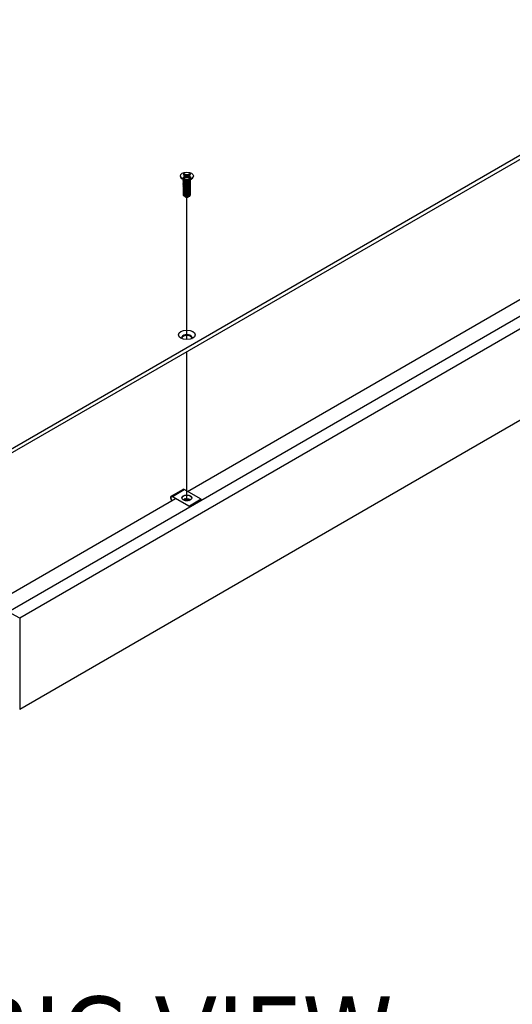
# Model space of a CAD drawing. Header units: millimetres. Extents: x 56 to 1798, y 64 to 1375.
# Tile 77 of 81: x 1518 to 1647, y 825 to 1082. Entities that reach past the tile are written whole.
import ezdxf

# ---------------------------------------------------------------- set-up
doc = ezdxf.new("R2010")
doc.units = ezdxf.units.MM
doc.header["$LTSCALE"] = 6.666667
for name, color, linetype, lineweight in [('Symbol (ANSI)', 7, 'Continuous', 25), ('Tweak Trail (ANSI)', 7, 'Continuous', 25), ('Visible (ANSI)', 7, 'Continuous', 25), ('Visible Narrow (ANSI)', 7, 'Continuous', 35)]:
    doc.layers.add(name, color=color, linetype=linetype, lineweight=lineweight)
doc.styles.add('Note Text (ANSI) - 3DA', font='tahoma.ttf')

msp = doc.modelspace()

# ---------------------------------------------------------------- linework, layer by layer
at = {"layer": 'Tweak Trail (ANSI)'}
for p, q in [((1561.698, 998.0723), (1561.698, 1035.2527)), ((1561.698, 956.0121), (1561.698, 994.9133))]:
    msp.add_line(p, q, dxfattribs=at)
at = {"layer": 'Visible (ANSI)'}
for p, q in [((1710.0934, 1081.5711), (1515.0302, 968.9514)), ((1515.0302, 967.9697), (1710.0934, 1080.5895)), ((1560.0043, 1040.8017), (1560.0043, 1040.7062)), ((1560.6994, 1041.1826), (1561.0293, 1040.9921)), ((1561.0293, 1040.9921), (1561.1659, 1040.8017)), ((1561.1659, 1040.8017), (1561.0293, 1040.6112)), ((1561.3677, 1041.1875), (1561.0378, 1041.378)), ((1561.2205, 1040.3308), (1561.1659, 1040.8017)), ((1561.3365, 1040.6463), (1561.3677, 1041.1875)), ((1561.6976, 1041.1087), (1561.3677, 1041.1875)), ((1562.0275, 1041.1875), (1561.6976, 1041.1087)), ((1561.6976, 1040.4947), (1561.6976, 1041.1087)), ((1562.3574, 1041.378), (1562.0275, 1041.1875)), ((1562.0588, 1040.6463), (1562.0275, 1041.1875)), ((1562.1747, 1040.3308), (1562.2293, 1040.8017)), ((1562.2293, 1040.8017), (1562.366, 1040.9921)), ((1562.366, 1040.6112), (1562.2293, 1040.8017)), ((1562.366, 1040.9921), (1562.6959, 1041.1826)), ((1563.391, 1040.8017), (1563.391, 1040.7062)), ((1515.0232, 927.0668), (1710.7975, 1040.0972)), ((1713.7909, 1038.3689), (1518.0166, 925.3386)), ((1560.9497, 1039.6699), (1560.362, 1040.1053)), ((1561.0293, 1040.6112), (1560.6994, 1040.4207)), ((1560.7494, 1039.5482), (1560.7494, 1039.5914)), ((1560.7494, 1039.2025), (1560.7494, 1039.2457)), ((1560.7494, 1038.8569), (1560.7494, 1038.9001)), ((1560.7494, 1038.5112), (1560.7494, 1038.5544)), ((1560.7494, 1038.1656), (1560.7494, 1038.2088)), ((1561.161, 1039.4109), (1561.0271, 1039.4882)), ((1561.0619, 1040.2392), (1561.0293, 1040.6112)), ((1561.0378, 1040.2253), (1561.3677, 1040.4158)), ((1561.3677, 1040.4158), (1561.6976, 1040.4947)), ((1561.6976, 1040.4947), (1562.0275, 1040.4158)), ((1562.0275, 1040.4158), (1562.3574, 1040.2253)), ((1562.2825, 1039.4387), (1562.3682, 1039.4882)), ((1562.3334, 1040.2392), (1562.366, 1040.6112)), ((1562.6959, 1040.4207), (1562.366, 1040.6112)), ((1562.4456, 1039.6699), (1563.0333, 1040.1053)), ((1562.6459, 1039.721), (1562.6459, 1039.7642)), ((1562.6459, 1039.3754), (1562.6459, 1039.4186)), ((1562.6459, 1039.0297), (1562.6459, 1039.0729)), ((1562.6459, 1038.6841), (1562.6459, 1038.7273)), ((1562.6459, 1038.3384), (1562.6459, 1038.3816)), ((1560.7494, 1037.8199), (1560.7494, 1037.8631)), ((1560.7494, 1037.4743), (1560.7494, 1037.5175)), ((1560.7494, 1037.1286), (1560.7494, 1037.1718)), ((1560.7494, 1036.783), (1560.7494, 1036.8262)), ((1560.7494, 1036.4373), (1560.7494, 1036.4805)), ((1560.7494, 1036.0917), (1560.7494, 1036.1349)), ((1562.6459, 1037.9928), (1562.6459, 1038.036)), ((1562.6459, 1037.6471), (1562.6459, 1037.6903)), ((1562.6459, 1037.3015), (1562.6459, 1037.3447)), ((1562.6459, 1036.9558), (1562.6459, 1036.999)), ((1562.6459, 1036.6102), (1562.6459, 1036.6534)), ((1562.6459, 1036.2645), (1562.6459, 1036.3077)), ((1562.6459, 1035.9189), (1562.6459, 1035.9621)), ((1561.195, 1035.3921), (1561.0512, 1035.4751)), ((1561.2516, 1035.3594), (1561.2296, 1035.3721)), ((1562.1437, 1035.3594), (1562.1996, 1035.3917)), ((1713.7909, 1014.5882), (1518.0166, 901.5578)), ((1561.8761, 958.4448), (1654.4835, 1011.9117)), ((1557.573, 957.2077), (1560.6371, 958.9767)), ((1565.4281, 956.394), (1561.0205, 958.9388)), ((1512.3338, 929.8416), (1558.6941, 956.6077)), ((1557.9563, 957.1697), (1562.364, 954.6249)), ((1562.364, 954.4889), (1557.9563, 957.0336)), ((1560.9772, 956.1723), (1561.2212, 956.0617)), ((1565.4281, 956.394), (1562.364, 954.6249)), ((1565.4281, 956.2579), (1562.364, 954.4889)), ((1565.4281, 956.2579), (1565.4281, 956.394)), ((1562.364, 954.6249), (1562.364, 954.4889)), ((1518.0166, 925.3386), (1515.0232, 927.0668)), ((1518.0166, 925.3386), (1518.0166, 901.5578))]:
    msp.add_line(p, q, dxfattribs=at)
for centre, major_axis in [((1561.6976, 1040.8017), (-1.6933, 0)), ((1561.6976, 999.3236), (2.1675, 0)), ((1561.6922, 956.7819), (1.3333, 0))]:
    msp.add_ellipse(centre, major_axis=major_axis, ratio=0.57735027, dxfattribs=at)
for centre, major_axis, ratio, start_param, end_param in [((1561.6976, 1040.8017), (-1.1966, 0), 0.57735027, 5.29642922, 5.69914506), ((1561.6976, 1040.7069), (1.1655, 0), 0.57735027, 2.15828086, 2.46214233), ((1561.6976, 1040.7069), (1.1655, 0), 0.57735027, 0.67945032, 0.98331179), ((1561.6976, 1040.8017), (-1.1966, 0), 0.57735027, 3.7256329, 4.12834874), ((1561.6976, 1040.7062), (1.6933, 0), 0.57735027, 3.14159265, 6.28318531), ((1561.6976, 1040.8017), (1.1966, 0), 0.57735027, 3.7256329, 4.12834874), ((1561.6976, 1039.8753), (-0.9483, 0), 0.57735027, 0.11253944, 3.02905321), ((1561.6976, 1040.0064), (-0.9483, 0), 0.57735027, 0.66197837, 2.47961428), ((1561.6976, 1040.8017), (1.1966, 0), 0.57735027, 5.29642922, 5.69914506), ((1561.6976, 1035.6423), (-0.6619, 0), 0.57735027, 0.74518222, 1.24985502), ((1561.6976, 1035.6169), (-0.6308, 0), 0.57735027, 0.78539816, 2.35619449), ((1561.6976, 1035.8762), (0.9483, 0), 0.57735027, 4.70326985, 5.49778714), ((1561.6976, 998.5602), (1.3547, 0), 0.57735027, 5.96691699, 9.74104627), ((1561.6976, 998.342), (1.3547, 0), 0.57735027, 0.13995372, 3.00163893), ((1561.0205, 958.3128), (-0.3833, 0.664), 0.57735027, 5.49778714, 6.28318531), ((1557.9563, 956.5437), (-0.3833, 0.664), 0.57735027, 5.49778714, 8.27522143), ((1557.9563, 956.5437), (-0.3, 0.5196), 0.57735027, 5.49778714, 8.40373077), ((1561.6922, 956.6458), (1.3333, 0), 0.57735027, 0.08850384, 3.05308881), ((1560.846, 956.0965), (0.1848, 0.0163), 0.5123509, 0.73730355, 1.57334237), ((1561.778, 955.6741), (0.6829, 0.0603), 0.5123509, 1.27459984, 1.70844201)]:
    msp.add_ellipse(centre, major_axis=major_axis, ratio=ratio, start_param=start_param, end_param=end_param, dxfattribs=at)
for points, weights in [([(1561.0516, 1041.267), (1561.0448, 1041.3218), (1561.0378, 1041.378)], [1.01218915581, 1.01172679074, 1.01110160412]), ([(1561.0516, 1041.267), (1561.2282, 1040.8814), (1561.3365, 1040.6463)], [1.53696783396, 1.9683578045, 2.37346205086]), ([(1562.0588, 1040.6463), (1562.1671, 1040.8814), (1562.3436, 1041.267)], [2.37346205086, 1.9683578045, 1.53696783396]), ([(1562.3436, 1041.267), (1562.3505, 1041.3218), (1562.3574, 1041.378)], [1.01218915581, 1.01172679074, 1.01110160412]), ([(1560.7494, 1039.5482), (1560.7494, 1039.3445), (1561.0271, 1039.2048)], [0.949184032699, 0.900099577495, 1]), ([(1560.7494, 1039.2025), (1560.7494, 1038.9988), (1561.0271, 1038.8591)], [0.949184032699, 0.900099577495, 1]), ([(1560.7494, 1038.8569), (1560.7494, 1038.6532), (1561.0271, 1038.5135)], [0.949184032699, 0.900099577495, 1]), ([(1560.7494, 1038.5112), (1560.7494, 1038.3075), (1561.0271, 1038.1678)], [0.949184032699, 0.900099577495, 1]), ([(1561.3365, 1040.6463), (1561.4345, 1040.5296), (1561.5107, 1040.45)], [2.07391766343, 2.27571812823, 2.43161931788]), ([(1561.3648, 1039.1025), (1561.5982, 1039.0468), (1561.86, 1039.1055)], [0.949605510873, 0.900605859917, 0.99630538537]), ([(1561.3648, 1038.7568), (1561.5982, 1038.7011), (1561.86, 1038.7599)], [0.949605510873, 0.900605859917, 0.99630538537]), ([(1561.3648, 1038.4112), (1561.5982, 1038.3555), (1561.86, 1038.4142)], [0.949605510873, 0.900605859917, 0.99630538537]), ([(1561.8846, 1040.45), (1561.9608, 1040.5296), (1562.0588, 1040.6463)], [2.43161931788, 2.27571812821, 2.07391766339]), ([(1560.7494, 1038.1656), (1560.7494, 1037.9619), (1561.0271, 1037.8222)], [0.949184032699, 0.900099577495, 1]), ([(1560.7494, 1037.8199), (1560.7494, 1037.6162), (1561.0271, 1037.4765)], [0.949184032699, 0.900099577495, 1]), ([(1560.7494, 1037.4743), (1560.7494, 1037.2706), (1561.0271, 1037.1309)], [0.949184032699, 0.900099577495, 1]), ([(1560.7494, 1037.1286), (1560.7494, 1036.9249), (1561.0271, 1036.7852)], [0.949184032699, 0.900099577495, 1]), ([(1560.7494, 1036.783), (1560.7494, 1036.5793), (1561.0271, 1036.4396)], [0.949184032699, 0.900099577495, 1]), ([(1560.7494, 1036.4373), (1560.7494, 1036.2336), (1561.0271, 1036.0939)], [0.949184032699, 0.900099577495, 1]), ([(1560.7494, 1036.0917), (1560.7494, 1035.888), (1561.0271, 1035.7483)], [0.949184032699, 0.900099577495, 1]), ([(1561.3648, 1038.0655), (1561.5982, 1038.0098), (1561.86, 1038.0686)], [0.949605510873, 0.900605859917, 0.99630538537]), ([(1561.3648, 1037.7199), (1561.5982, 1037.6642), (1561.86, 1037.7229)], [0.949605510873, 0.900605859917, 0.99630538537]), ([(1561.3648, 1037.3742), (1561.5982, 1037.3185), (1561.86, 1037.3773)], [0.949605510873, 0.900605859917, 0.99630538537]), ([(1561.3648, 1037.0286), (1561.5982, 1036.9729), (1561.86, 1037.0316)], [0.949605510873, 0.900605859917, 0.99630538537]), ([(1561.3648, 1036.6829), (1561.5982, 1036.6272), (1561.86, 1036.686)], [0.949605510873, 0.900605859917, 0.99630538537]), ([(1561.3648, 1036.3373), (1561.5982, 1036.2816), (1561.86, 1036.3403)], [0.949605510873, 0.900605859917, 0.99630538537]), ([(1561.3648, 1035.9916), (1561.5982, 1035.9359), (1561.86, 1035.9947)], [0.949605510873, 0.900605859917, 0.99630538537]), ([(1561.3648, 1035.646), (1561.5982, 1035.5903), (1561.86, 1035.649)], [0.949605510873, 0.900605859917, 0.99630538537])]:
    msp.add_rational_spline(points, weights, degree=2, dxfattribs=at)
for points, weights, knots in [([(1560.7853, 1039.726), (1560.7834, 1039.7226), (1560.7817, 1039.7192), (1560.64, 1039.4427), (1561.0271, 1039.248)], [0.996214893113, 0.998079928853, 1, 0.866025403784, 1], [0.7706840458, 0.7706840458, 0.7706840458, 0.7708333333, 0.7708333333, 0.78125, 0.78125, 0.78125]), ([(1560.7953, 1039.3976), (1560.7879, 1039.3857), (1560.7817, 1039.3735), (1560.64, 1039.097), (1561.0271, 1038.9023)], [0.987158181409, 0.993237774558, 1, 0.866025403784, 1], [0.7078075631, 0.7078075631, 0.7078075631, 0.7083333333, 0.7083333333, 0.71875, 0.71875, 0.71875]), ([(1560.7953, 1039.052), (1560.7879, 1039.0401), (1560.7817, 1039.0279), (1560.64, 1038.7514), (1561.0271, 1038.5567)], [0.987158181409, 0.993237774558, 1, 0.866025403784, 1], [0.6453075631, 0.6453075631, 0.6453075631, 0.6458333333, 0.6458333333, 0.65625, 0.65625, 0.65625]), ([(1560.7953, 1038.7063), (1560.7879, 1038.6944), (1560.7817, 1038.6822), (1560.64, 1038.4057), (1561.0271, 1038.211)], [0.987158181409, 0.993237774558, 1, 0.866025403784, 1], [0.5828075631, 0.5828075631, 0.5828075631, 0.5833333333, 0.5833333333, 0.59375, 0.59375, 0.59375]), ([(1560.7953, 1038.3607), (1560.7879, 1038.3488), (1560.7817, 1038.3366), (1560.64, 1038.0601), (1561.0271, 1037.8654)], [0.987158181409, 0.993237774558, 1, 0.866025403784, 1], [0.5203075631, 0.5203075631, 0.5203075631, 0.5208333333, 0.5208333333, 0.53125, 0.53125, 0.53125]), ([(1561.0271, 1039.248), (1561.4142, 1039.0533), (1561.9431, 1039.1639), (1562.4719, 1039.2745), (1562.6136, 1039.6086), (1562.6566, 1039.7101), (1562.6424, 1039.8157)], [1, 0.866025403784, 1, 0.866025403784, 1, 0.955116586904, 0.940306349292], [0.78125, 0.78125, 0.78125, 0.7916666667, 0.7916666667, 0.8020833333, 0.8020833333, 0.8055730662, 0.8055730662, 0.8055730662]), ([(1561.0271, 1039.2048), (1561.4142, 1039.0101), (1561.9431, 1039.1207), (1562.4719, 1039.2313), (1562.6136, 1039.5654), (1562.6459, 1039.6416), (1562.6459, 1039.721)], [1, 0.866025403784, 1, 0.866025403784, 1, 0.965925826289, 0.949184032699], [0.71875, 0.71875, 0.71875, 0.7291666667, 0.7291666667, 0.7395833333, 0.7395833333, 0.7422326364, 0.7422326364, 0.7422326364]), ([(1561.0271, 1038.9023), (1561.4142, 1038.7076), (1561.9431, 1038.8182), (1562.4719, 1038.9288), (1562.6136, 1039.263), (1562.6783, 1039.4154), (1562.6156, 1039.5703)], [1, 0.866025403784, 1, 0.866025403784, 1, 0.934058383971, 0.933029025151], [0.71875, 0.71875, 0.71875, 0.7291666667, 0.7291666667, 0.7395833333, 0.7395833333, 0.7447103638, 0.7447103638, 0.7447103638]), ([(1561.0271, 1038.8591), (1561.4142, 1038.6644), (1561.9431, 1038.775), (1562.4719, 1038.8856), (1562.6136, 1039.2198), (1562.6459, 1039.2959), (1562.6459, 1039.3754)], [1, 0.866025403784, 1, 0.866025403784, 1, 0.965925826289, 0.949184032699], [0.65625, 0.65625, 0.65625, 0.6666666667, 0.6666666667, 0.6770833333, 0.6770833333, 0.6797326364, 0.6797326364, 0.6797326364]), ([(1561.0271, 1038.5567), (1561.4142, 1038.362), (1561.9431, 1038.4726), (1562.4719, 1038.5832), (1562.6136, 1038.9173), (1562.6783, 1039.0698), (1562.6156, 1039.2246)], [1, 0.866025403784, 1, 0.866025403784, 1, 0.934058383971, 0.933029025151], [0.65625, 0.65625, 0.65625, 0.6666666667, 0.6666666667, 0.6770833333, 0.6770833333, 0.6822103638, 0.6822103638, 0.6822103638]), ([(1561.0271, 1038.5135), (1561.4142, 1038.3188), (1561.9431, 1038.4294), (1562.4719, 1038.54), (1562.6136, 1038.8741), (1562.6459, 1038.9503), (1562.6459, 1039.0297)], [1, 0.866025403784, 1, 0.866025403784, 1, 0.965925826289, 0.949184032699], [0.59375, 0.59375, 0.59375, 0.6041666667, 0.6041666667, 0.6145833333, 0.6145833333, 0.6172326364, 0.6172326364, 0.6172326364]), ([(1561.0271, 1038.211), (1561.4142, 1038.0163), (1561.9431, 1038.1269), (1562.4719, 1038.2375), (1562.6136, 1038.5717), (1562.6783, 1038.7241), (1562.6156, 1038.879)], [1, 0.866025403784, 1, 0.866025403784, 1, 0.934058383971, 0.933029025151], [0.59375, 0.59375, 0.59375, 0.6041666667, 0.6041666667, 0.6145833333, 0.6145833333, 0.6197103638, 0.6197103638, 0.6197103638]), ([(1561.0271, 1038.1678), (1561.4142, 1037.9731), (1561.9431, 1038.0837), (1562.4719, 1038.1943), (1562.6136, 1038.5285), (1562.6459, 1038.6046), (1562.6459, 1038.6841)], [1, 0.866025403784, 1, 0.866025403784, 1, 0.965925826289, 0.949184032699], [0.53125, 0.53125, 0.53125, 0.5416666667, 0.5416666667, 0.5520833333, 0.5520833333, 0.5547326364, 0.5547326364, 0.5547326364]), ([(1561.0271, 1037.8654), (1561.4142, 1037.6707), (1561.9431, 1037.7813), (1562.4719, 1037.8919), (1562.6136, 1038.226), (1562.6783, 1038.3785), (1562.6156, 1038.5333)], [1, 0.866025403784, 1, 0.866025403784, 1, 0.934058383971, 0.933029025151], [0.53125, 0.53125, 0.53125, 0.5416666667, 0.5416666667, 0.5520833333, 0.5520833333, 0.5572103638, 0.5572103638, 0.5572103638]), ([(1561.0271, 1037.8222), (1561.4142, 1037.6275), (1561.9431, 1037.7381), (1562.4719, 1037.8487), (1562.6136, 1038.1828), (1562.6459, 1038.259), (1562.6459, 1038.3384)], [1, 0.866025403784, 1, 0.866025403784, 1, 0.965925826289, 0.949184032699], [0.46875, 0.46875, 0.46875, 0.4791666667, 0.4791666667, 0.4895833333, 0.4895833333, 0.4922326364, 0.4922326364, 0.4922326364]), ([(1561.0271, 1037.5197), (1561.4142, 1037.325), (1561.9431, 1037.4356), (1562.4719, 1037.5462), (1562.6136, 1037.8804), (1562.6783, 1038.0328), (1562.6156, 1038.1877)], [1, 0.866025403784, 1, 0.866025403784, 1, 0.934058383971, 0.933029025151], [0.46875, 0.46875, 0.46875, 0.4791666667, 0.4791666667, 0.4895833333, 0.4895833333, 0.4947103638, 0.4947103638, 0.4947103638]), ([(1560.7953, 1038.015), (1560.7879, 1038.0031), (1560.7817, 1037.9909), (1560.64, 1037.7144), (1561.0271, 1037.5197)], [0.987158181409, 0.993237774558, 1, 0.866025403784, 1], [0.4578075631, 0.4578075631, 0.4578075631, 0.4583333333, 0.4583333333, 0.46875, 0.46875, 0.46875]), ([(1560.7953, 1037.6694), (1560.7879, 1037.6575), (1560.7817, 1037.6453), (1560.64, 1037.3688), (1561.0271, 1037.1741)], [0.987158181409, 0.993237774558, 1, 0.866025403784, 1], [0.3953075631, 0.3953075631, 0.3953075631, 0.3958333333, 0.3958333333, 0.40625, 0.40625, 0.40625]), ([(1560.7953, 1037.3237), (1560.7879, 1037.3118), (1560.7817, 1037.2996), (1560.64, 1037.0231), (1561.0271, 1036.8284)], [0.987158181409, 0.993237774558, 1, 0.866025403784, 1], [0.3328075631, 0.3328075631, 0.3328075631, 0.3333333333, 0.3333333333, 0.34375, 0.34375, 0.34375]), ([(1560.7953, 1036.9781), (1560.7879, 1036.9662), (1560.7817, 1036.954), (1560.64, 1036.6775), (1561.0271, 1036.4828)], [0.987158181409, 0.993237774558, 1, 0.866025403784, 1], [0.2703075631, 0.2703075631, 0.2703075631, 0.2708333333, 0.2708333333, 0.28125, 0.28125, 0.28125]), ([(1560.7953, 1036.6324), (1560.7879, 1036.6205), (1560.7817, 1036.6083), (1560.64, 1036.3318), (1561.0271, 1036.1371)], [0.987158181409, 0.993237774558, 1, 0.866025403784, 1], [0.2078075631, 0.2078075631, 0.2078075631, 0.2083333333, 0.2083333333, 0.21875, 0.21875, 0.21875]), ([(1560.7953, 1036.2868), (1560.7879, 1036.2749), (1560.7817, 1036.2627), (1560.64, 1035.9862), (1561.0271, 1035.7915)], [0.987158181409, 0.993237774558, 1, 0.866025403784, 1], [0.1453075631, 0.1453075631, 0.1453075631, 0.1458333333, 0.1458333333, 0.15625, 0.15625, 0.15625]), ([(1561.0271, 1037.4765), (1561.4142, 1037.2818), (1561.9431, 1037.3924), (1562.4719, 1037.503), (1562.6136, 1037.8372), (1562.6459, 1037.9133), (1562.6459, 1037.9928)], [1, 0.866025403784, 1, 0.866025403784, 1, 0.965925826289, 0.949184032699], [0.40625, 0.40625, 0.40625, 0.4166666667, 0.4166666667, 0.4270833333, 0.4270833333, 0.4297326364, 0.4297326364, 0.4297326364]), ([(1561.0271, 1037.1741), (1561.4142, 1036.9794), (1561.9431, 1037.09), (1562.4719, 1037.2006), (1562.6136, 1037.5347), (1562.6783, 1037.6872), (1562.6156, 1037.842)], [1, 0.866025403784, 1, 0.866025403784, 1, 0.934058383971, 0.933029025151], [0.40625, 0.40625, 0.40625, 0.4166666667, 0.4166666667, 0.4270833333, 0.4270833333, 0.4322103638, 0.4322103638, 0.4322103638]), ([(1561.0271, 1037.1309), (1561.4142, 1036.9362), (1561.9431, 1037.0468), (1562.4719, 1037.1574), (1562.6136, 1037.4915), (1562.6459, 1037.5677), (1562.6459, 1037.6471)], [1, 0.866025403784, 1, 0.866025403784, 1, 0.965925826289, 0.949184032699], [0.34375, 0.34375, 0.34375, 0.3541666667, 0.3541666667, 0.3645833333, 0.3645833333, 0.3672326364, 0.3672326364, 0.3672326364]), ([(1561.0271, 1036.8284), (1561.4142, 1036.6337), (1561.9431, 1036.7443), (1562.4719, 1036.8549), (1562.6136, 1037.1891), (1562.6783, 1037.3415), (1562.6156, 1037.4964)], [1, 0.866025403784, 1, 0.866025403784, 1, 0.934058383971, 0.933029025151], [0.34375, 0.34375, 0.34375, 0.3541666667, 0.3541666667, 0.3645833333, 0.3645833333, 0.3697103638, 0.3697103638, 0.3697103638]), ([(1561.0271, 1036.7852), (1561.4142, 1036.5905), (1561.9431, 1036.7011), (1562.4719, 1036.8117), (1562.6136, 1037.1459), (1562.6459, 1037.222), (1562.6459, 1037.3015)], [1, 0.866025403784, 1, 0.866025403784, 1, 0.965925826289, 0.949184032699], [0.28125, 0.28125, 0.28125, 0.2916666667, 0.2916666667, 0.3020833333, 0.3020833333, 0.3047326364, 0.3047326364, 0.3047326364]), ([(1561.0271, 1036.4828), (1561.4142, 1036.2881), (1561.9431, 1036.3987), (1562.4719, 1036.5093), (1562.6136, 1036.8434), (1562.6783, 1036.9959), (1562.6156, 1037.1507)], [1, 0.866025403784, 1, 0.866025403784, 1, 0.934058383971, 0.933029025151], [0.28125, 0.28125, 0.28125, 0.2916666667, 0.2916666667, 0.3020833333, 0.3020833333, 0.3072103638, 0.3072103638, 0.3072103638]), ([(1561.0271, 1036.4396), (1561.4142, 1036.2449), (1561.9431, 1036.3555), (1562.4719, 1036.4661), (1562.6136, 1036.8002), (1562.6459, 1036.8764), (1562.6459, 1036.9558)], [1, 0.866025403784, 1, 0.866025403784, 1, 0.965925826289, 0.949184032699], [0.21875, 0.21875, 0.21875, 0.2291666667, 0.2291666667, 0.2395833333, 0.2395833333, 0.2422326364, 0.2422326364, 0.2422326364]), ([(1561.0271, 1036.1371), (1561.4142, 1035.9424), (1561.9431, 1036.053), (1562.4719, 1036.1636), (1562.6136, 1036.4978), (1562.6783, 1036.6502), (1562.6156, 1036.8051)], [1, 0.866025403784, 1, 0.866025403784, 1, 0.934058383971, 0.933029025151], [0.21875, 0.21875, 0.21875, 0.2291666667, 0.2291666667, 0.2395833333, 0.2395833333, 0.2447103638, 0.2447103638, 0.2447103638]), ([(1561.0271, 1036.0939), (1561.4142, 1035.8992), (1561.9431, 1036.0098), (1562.4719, 1036.1204), (1562.6136, 1036.4546), (1562.6459, 1036.5307), (1562.6459, 1036.6102)], [1, 0.866025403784, 1, 0.866025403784, 1, 0.965925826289, 0.949184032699], [0.15625, 0.15625, 0.15625, 0.1666666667, 0.1666666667, 0.1770833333, 0.1770833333, 0.1797326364, 0.1797326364, 0.1797326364]), ([(1561.0271, 1035.7915), (1561.4142, 1035.5968), (1561.9431, 1035.7074), (1562.4719, 1035.818), (1562.6136, 1036.1521), (1562.6783, 1036.3046), (1562.6156, 1036.4594)], [1, 0.866025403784, 1, 0.866025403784, 1, 0.934058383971, 0.933029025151], [0.15625, 0.15625, 0.15625, 0.1666666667, 0.1666666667, 0.1770833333, 0.1770833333, 0.1822103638, 0.1822103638, 0.1822103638]), ([(1561.0271, 1035.7483), (1561.4142, 1035.5536), (1561.9431, 1035.6642), (1562.4719, 1035.7748), (1562.6136, 1036.1089), (1562.6459, 1036.1851), (1562.6459, 1036.2645)], [1, 0.866025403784, 1, 0.866025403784, 1, 0.965925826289, 0.949184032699], [0.09375, 0.09375, 0.09375, 0.1041666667, 0.1041666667, 0.1145833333, 0.1145833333, 0.1172326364, 0.1172326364, 0.1172326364]), ([(1561.689, 1035.3287), (1561.8182, 1035.3356), (1561.9431, 1035.3617), (1562.4719, 1035.4723), (1562.6136, 1035.8065), (1562.6783, 1035.9589), (1562.6156, 1036.1138)], [0.948065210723, 0.96476686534, 1, 0.866025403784, 1, 0.934058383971, 0.933029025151], [0.1014272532, 0.1014272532, 0.1014272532, 0.1041666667, 0.1041666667, 0.1145833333, 0.1145833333, 0.1197103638, 0.1197103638, 0.1197103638]), ([(1562.3682, 1035.489), (1562.5478, 1035.6082), (1562.6136, 1035.7633), (1562.6459, 1035.8394), (1562.6459, 1035.9189)], [0.933012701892, 0.933012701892, 1, 0.965925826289, 0.949184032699], [0.046875, 0.046875, 0.046875, 0.05208333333, 0.05208333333, 0.05473263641, 0.05473263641, 0.05473263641]), ([(1561.4888, 1035.2797), (1561.6772, 1035.2608), (1561.8689, 1035.3054), (1561.9287, 1035.3193), (1561.9845, 1035.3399)], [0.933829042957, 0.925617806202, 1, 0.975565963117, 0.960044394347], [0.03588337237, 0.03588337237, 0.03588337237, 0.04166666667, 0.04166666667, 0.0435664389, 0.0435664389, 0.0435664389])]:
    msp.add_rational_spline(points, weights, degree=2, knots=knots, dxfattribs=at)
for points, knots in [([(1562.2825, 1039.4387), (1562.2106, 1039.3972), (1562.128, 1039.3633), (1561.962, 1039.3172), (1561.861, 1039.2974), (1561.6367, 1039.2874), (1561.5337, 1039.2946), (1561.349, 1039.33), (1561.2678, 1039.3564), (1561.1855, 1039.3973), (1561.173, 1039.404), (1561.161, 1039.4109)], [-0.529903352, -0.529903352, -0.529903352, -0.529903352, -0.438646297, -0.438646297, -0.360774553, -0.360774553, -0.293383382, -0.293383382, -0.230894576, -0.230894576, -0.219299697, -0.219299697, -0.219299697, -0.219299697]), ([(1561.0512, 1035.4751), (1560.9798, 1035.5164), (1560.9362, 1035.5555), (1560.8716, 1035.6263), (1560.8466, 1035.6668), (1560.8115, 1035.767), (1560.8117, 1035.8271), (1560.8329, 1035.8871), (1560.8334, 1035.8885), (1560.8339, 1035.89)], [-0.327507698, -0.327507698, -0.327507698, -0.327507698, -0.298679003, -0.298679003, -0.265137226, -0.265137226, -0.218249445, -0.218249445, -0.217118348, -0.217118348, -0.217118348, -0.217118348]), ([(1561.689, 1035.3287), (1561.5675, 1035.328), (1561.4496, 1035.3406), (1561.3404, 1035.3657), (1561.2858, 1035.3782), (1561.2343, 1035.3936), (1561.1859, 1035.4119), (1561.1375, 1035.4303), (1561.0918, 1035.4517), (1561.0512, 1035.4751)], [0, 0, 0, 0, 0.00054045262, 0.00054045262, 0.00054045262, 0.00081067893, 0.00081067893, 0.00081067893, 0.00108090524, 0.00108090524, 0.00108090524, 0.00108090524]), ([(1561.195, 1035.3921), (1561.2149, 1035.3806), (1561.2539, 1035.3598), (1561.3631, 1035.3269), (1561.4133, 1035.3164), (1561.552, 1035.2984), (1561.6448, 1035.2962), (1561.8702, 1035.3125), (1561.9835, 1035.3368), (1562.1777, 1035.3944), (1562.2782, 1035.4371), (1562.3682, 1035.489)], [-0.169469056, -0.169469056, -0.169469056, -0.169469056, -0.142100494, -0.142100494, -0.122546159, -0.122546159, -0.091769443, -0.091769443, -0.050399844, -0.050399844, 0, 0, 0, 0]), ([(1562.2695, 1035.4377), (1562.235, 1035.4118), (1562.1961, 1035.3881), (1562.0779, 1035.3298), (1561.992, 1035.3017), (1561.8125, 1035.2674), (1561.7389, 1035.2636), (1561.6159, 1035.2633), (1561.5506, 1035.2688), (1561.4888, 1035.2797)], [-0.0971018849, -0.0971018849, -0.0971018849, -0.0971018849, -0.0821352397, -0.0821352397, -0.0557038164, -0.0557038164, -0.030124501, -0.030124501, 0, 0, 0, 0])]:
    msp.add_open_spline(points, degree=3, knots=knots, dxfattribs=at)
at = {"layer": 'Visible Narrow (ANSI)'}
for p, q in [((1561.0205, 958.9388), (1557.9563, 957.1697)), ((1560.9772, 956.1723), (1560.9935, 956.1262)), ((1561.0464, 956.2664), (1561.3431, 956.1319)), ((1561.0749, 956.3103), (1561.3716, 956.1758)), ((1561.4226, 956.2797), (1561.1259, 956.4142)), ((1561.5228, 956.4264), (1561.2261, 956.5609))]:
    msp.add_line(p, q, dxfattribs=at)
for centre, major_axis, ratio, start_param, end_param in [((1560.8414, 956.148), (0.2888, 0.0255), 0.5123509, 0.73730355, 1.59229057), ((1560.8391, 956.1742), (0.3321, 0.0293), 0.5123509, 0.73730355, 1.39393396), ((1560.9174, 956.3404), (-0.0963, -0.2125), 0.63573832, 0.98761935, 1.50982576), ((1560.8329, 956.245), (-0.4128, -0.0365), 0.5123509, 3.8788962, 4.29636665), ((1561.1326, 956.2169), (-0.0644, -0.142), 0.63573832, 4.30863136, 4.65141841), ((1561.0132, 956.4102), (-0.0688, -0.1518), 0.63573832, 1.1670387, 1.87710243), ((1561.2387, 956.4183), (0.0688, 0.1518), 0.63573832, 0.72581996, 1.87710243), ((1560.8254, 956.3295), (-0.5645, -0.0499), 0.5123509, 3.8788962, 4.0467429), ((1561.2141, 956.206), (-0.0963, -0.2125), 0.63573832, 1.06116215, 1.50982576), ((1561.4293, 956.0824), (-0.0644, -0.142), 0.63573832, 4.30863136, 4.65141841), ((1561.5388, 956.2449), (0.2757, 0.0244), 0.5123509, 3.8788962, 4.88961722), ((1561.3099, 956.2757), (-0.0688, -0.1518), 0.63573832, 1.1670387, 1.87710243), ((1561.5365, 956.271), (0.2324, 0.0205), 0.5123509, 3.8788962, 4.88961722), ((1561.5354, 956.2838), (0.0688, 0.1518), 0.63573832, 0.72581996, 1.87710243), ((1561.5303, 956.3419), (-0.1516, -0.0134), 0.5123509, 0.73730355, 1.74802457), ((1561.7575, 955.9071), (-1.0625, -0.0939), 0.5123509, 3.64951657, 4.88961722), ((1561.5354, 956.2838), (0.0298, -0.164), 0.15140389, 1.44541766, 2.59670014), ((1561.7649, 955.8226), (-0.9109, -0.0805), 0.5123509, 3.76606671, 4.88961722), ((1561.5921, 956.2517), (0.0298, -0.164), 0.15140389, 4.58701032, 5.29707404), ((1561.7712, 955.7517), (0.8302, 0.0733), 0.5123509, 0.78996784, 1.74802457), ((1561.5838, 956.0693), (-0.0279, 0.1534), 0.15140389, 4.95428699, 5.29707404), ((1561.7735, 955.7256), (0.7868, 0.0695), 0.5123509, 0.88381598, 1.74802457), ((1561.6235, 956.1712), (-0.0417, 0.2296), 0.15140389, 1.81269434, 2.30335375)]:
    msp.add_ellipse(centre, major_axis=major_axis, ratio=ratio, start_param=start_param, end_param=end_param, dxfattribs=at)

# ---------------------------------------------------------------- texts
at = {"layer": 'Symbol (ANSI)', "insert": (1275.5765, 805.9236), "char_height": 20.32, "attachment_point": 7, "style": 'Note Text (ANSI) - 3DA'}
msp.add_mtext('EXPLODED ISOMETRIC VIEW', dxfattribs=at)

doc.saveas('drawing.dxf')
